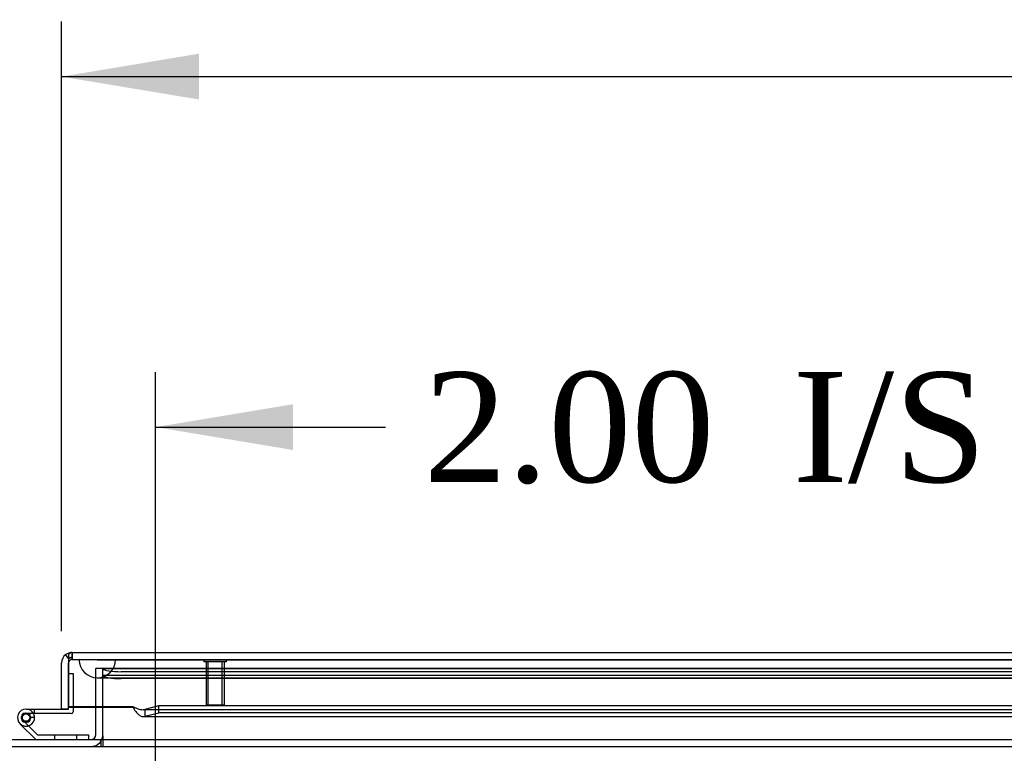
# Model space of a CAD drawing. Header units: inches. Extents: x 1 to 299, y -2 to 199.
# Tile 5 of 65: x 61 to 75, y 33 to 43. Entities that reach past the tile are written whole.
import ezdxf
from ezdxf.enums import TextEntityAlignment as Align
from ezdxf.lldxf.tags import DXFTag

# ---------------------------------------------------------------- set-up
doc = ezdxf.new("R2010")
doc.units = ezdxf.units.IN
doc.header["$MEASUREMENT"] = 0
for name, color, linetype in [('COM53933-3', 7, 'Continuous'), ('COM53955-3', 7, 'Continuous'), ('COM54746-60', 7, 'Continuous'), ('COM70220', 7, 'Continuous'), ('COM71175-1', 7, 'Continuous'), ('COM71180-3', 7, 'Continuous'), ('Default', 7, 'Continuous'), ('STD26258', 7, 'Continuous')]:
    doc.layers.add(name, color=color, linetype=linetype)
doc.styles.add('SEACAD_Times_New_Roman', font='times.ttf')
tags = doc.linetypes.add('HIDDEN2', pattern=[0.1875, 0.125, -0.0625]).pattern_tags.tags
tags[6:7] = [DXFTag(74, 4), DXFTag(75, 0), DXFTag(340, '0'), DXFTag(46, 0.0), DXFTag(50, 0.0), DXFTag(44, 0.0), DXFTag(45, 0.0)]
tags[4:5] = [DXFTag(74, 4), DXFTag(75, 0), DXFTag(340, '0'), DXFTag(46, 0.0), DXFTag(50, 0.0), DXFTag(44, 0.0), DXFTag(45, 0.0)]
doc.dimstyles.new('HAMMOND_(STH_-_300x200)', dxfattribs={"dimtxt": 1.5, "dimasz": 1.875, "dimexe": 0.75, "dimexo": 0.75, "dimgap": 0.375, "dimtad": 0, "dimtih": 1, "dimtoh": 1, "dimzin": 0, "dimdsep": 46, "dimtxsty": 'SEACAD_Times_New_Roman', "dimblk1": '_SE_FILLED', "dimblk2": '_SE_FILLED', "dimsah": 1, "dimcen": 0.75, "dimadec": 0, "dimazin": 0, "dimtfac": 0.8, "dimtofl": 0, "dimtmove": 1, "dimatfit": 3, "dimfxl": 1, "dimtolj": 1, "dimtzin": 0, "dimarcsym": 0})

# ---------------------------------------------------------------- blocks, each defined once
blk = doc.blocks.new('SE7')
at = {"layer": 'COM53933-3', "color": 7, "linetype": 'HIDDEN2'}
for p, q in [((62.392, 34.053), (62.392, 34.053)), ((62.393, 34.051), (62.392, 34.053)), ((95.702, 34.053), (62.392, 34.053)), ((95.452, 34.011), (62.642, 34.011)), ((95.702, 33.958), (62.392, 33.958)), ((95.452, 33.917), (62.642, 33.917))]:
    blk.add_line(p, q, dxfattribs=at)
for centre, major_axis, start_param, end_param in [((62.642, 34.054), (0.25, 0), 3.213475, 4.712389), ((62.642, 33.96), (-0.25, 0), 0.071883, 1.570796)]:
    blk.add_ellipse(centre, major_axis=major_axis, ratio=0.173648, start_param=start_param, end_param=end_param, dxfattribs=at)
at = {"layer": 'COM53955-3', "color": 7, "linetype": 'Continuous'}
for p, q in [((61.972, 34.273), (61.971, 34.273)), ((61.972, 34.273), (96.061, 34.273)), ((61.972, 34.273), (61.972, 34.273)), ((61.972, 34.273), (61.972, 34.273)), ((61.829, 33.503), (61.829, 34.13)), ((61.924, 34.192), (61.885, 34.243)), ((61.924, 34.243), (61.924, 34.13)), ((61.924, 34.192), (61.924, 34.13)), ((61.924, 34.13), (61.924, 33.541)), ((61.924, 34.13), (61.924, 34.13)), ((61.924, 33.503), (61.924, 34.13)), ((61.829, 33.503), (61.924, 33.503)), ((61.924, 33.541), (61.924, 33.536)), ((61.924, 33.536), (61.924, 33.528)), ((61.924, 33.536), (62.799, 33.536)), ((61.924, 33.528), (62.799, 33.528)), ((62.799, 33.536), (62.799, 33.528)), ((63.154, 33.543), (62.965, 33.494)), ((62.965, 33.494), (62.965, 33.402)), ((62.965, 33.402), (63.154, 33.451)), ((78.958, 33.543), (63.154, 33.543)), ((63.154, 33.451), (63.154, 33.543)), ((78.958, 33.451), (63.154, 33.451)), ((62.94, 33.398), (78.958, 33.398))]:
    blk.add_line(p, q, dxfattribs=at)
at = {"layer": 'COM53955-3', "color": 7, "linetype": 'HIDDEN2'}
for p, q in [((61.972, 34.273), (61.972, 34.178)), ((61.972, 34.178), (61.972, 34.273)), ((61.924, 34.13), (61.924, 34.13)), ((61.972, 34.178), (96.061, 34.178)), ((62.94, 33.493), (95.093, 33.493))]:
    blk.add_line(p, q, dxfattribs=at)
at = {"layer": 'COM53955-3', "color": 7, "linetype": 'Continuous'}
for start, end in [(90.1558, 127.5652), (90, 90.0762), (127.5652, 180)]:
    blk.add_arc((61.972, 34.13), 0.143, start, end, dxfattribs=at)
at = {"layer": 'COM53955-3', "color": 7, "linetype": 'HIDDEN2'}
for start, end in [(90.2269, 180), (90.2269, 180), (90, 90.2269)]:
    blk.add_arc((61.972, 34.13), 0.048, start, end, dxfattribs=at)
at = {"layer": 'COM53955-3', "color": 7, "linetype": 'Continuous'}
for points, knots in [([(61.972, 34.273), (61.964, 34.273), (61.956, 34.27), (61.944, 34.262), (61.94, 34.259), (61.932, 34.252), (61.928, 34.248), (61.924, 34.243)], [0, 0, 0, 0, 0.5, 0.5, 0.75, 0.75, 1, 1, 1, 1]), ([(62.799, 33.536), (62.813, 33.529), (62.827, 33.523), (62.854, 33.511), (62.868, 33.505), (62.896, 33.497), (62.909, 33.495), (62.937, 33.492), (62.951, 33.492), (62.965, 33.494)], [0, 0, 0, 0, 0.25, 0.25, 0.5, 0.5, 0.75, 0.75, 1, 1, 1, 1]), ([(62.799, 33.528), (62.813, 33.507), (62.827, 33.487), (62.854, 33.451), (62.868, 33.435), (62.896, 33.412), (62.909, 33.403), (62.937, 33.396), (62.951, 33.397), (62.965, 33.402)], [0, 0, 0, 0, 0.25, 0.25, 0.5, 0.5, 0.75, 0.75, 1, 1, 1, 1])]:
    blk.add_open_spline(points, degree=3, knots=knots, dxfattribs=at)
at = {"layer": 'COM53955-3', "color": 7, "linetype": 'HIDDEN2'}
for points, knots in [([(61.924, 34.192), (61.931, 34.196), (61.939, 34.198), (61.95, 34.201), (61.954, 34.202), (61.959, 34.203), (61.961, 34.204), (61.964, 34.204), (61.965, 34.205), (61.967, 34.205), (61.968, 34.206), (61.969, 34.208), (61.97, 34.209), (61.97, 34.212), (61.971, 34.213), (61.971, 34.217), (61.971, 34.22), (61.971, 34.228), (61.971, 34.234), (61.972, 34.25), (61.972, 34.262), (61.972, 34.273)], [0, 0, 0, 0, 0.25, 0.25, 0.375, 0.375, 0.4375, 0.4375, 0.46875, 0.46875, 0.5, 0.5, 0.53125, 0.53125, 0.5625, 0.5625, 0.625, 0.625, 0.75, 0.75, 1, 1, 1, 1]), ([(61.971, 34.273), (61.971, 34.265), (61.971, 34.257), (61.971, 34.249), (61.971, 34.241), (61.971, 34.233), (61.971, 34.225), (61.971, 34.223), (61.971, 34.22), (61.971, 34.218), (61.971, 34.216), (61.971, 34.214), (61.97, 34.213), (61.97, 34.211), (61.97, 34.21), (61.969, 34.209), (61.969, 34.208), (61.969, 34.207), (61.968, 34.207), (61.968, 34.206), (61.967, 34.206), (61.967, 34.206), (61.965, 34.204), (61.963, 34.204), (61.961, 34.204), (61.957, 34.203), (61.953, 34.202), (61.949, 34.201), (61.944, 34.2), (61.94, 34.199), (61.936, 34.197), (61.932, 34.196), (61.928, 34.194), (61.924, 34.192)], [0, 0, 0, 0, 0.177165, 0.177165, 0.177165, 0.361608, 0.361608, 0.361608, 0.415508, 0.415508, 0.415508, 0.453914, 0.453914, 0.453914, 0.48497, 0.48497, 0.48497, 0.503403, 0.503403, 0.503403, 0.521794, 0.521794, 0.521794, 0.589718, 0.589718, 0.589718, 0.722354, 0.722354, 0.722354, 0.860771, 0.860771, 0.860771, 1, 1, 1, 1])]:
    blk.add_open_spline(points, degree=3, knots=knots, dxfattribs=at)
at = {"layer": 'COM54746-60', "color": 7, "linetype": 'Continuous'}
for p, q in [((61.924, 33.988), (61.924, 33.988)), ((61.344, 33.501), (61.924, 33.501)), ((61.924, 33.501), (61.924, 33.503)), ((61.986, 33.528), (61.986, 33.464)), ((61.961, 33.439), (61.344, 33.439)), ((61.399, 33.389), (61.46, 33.394)), ((61.477, 33.086), (61.265, 33.297)), ((61.378, 33.272), (61.502, 33.148)), ((61.502, 33.148), (62.196, 33.148)), ((62.196, 33.148), (62.196, 33.086))]:
    blk.add_line(p, q, dxfattribs=at)
at = {"layer": 'COM54746-60', "color": 7, "linetype": 'HIDDEN2'}
for p, q in [((61.924, 33.988), (61.986, 33.988)), ((61.986, 33.988), (61.986, 33.528)), ((61.331, 33.446), (61.356, 33.446)), ((61.46, 33.439), (61.46, 33.501)), ((61.281, 33.371), (61.281, 33.396)), ((61.308, 33.342), (61.378, 33.272)), ((61.356, 33.321), (61.331, 33.321)), ((61.461, 33.384), (61.399, 33.384)), ((61.406, 33.396), (61.406, 33.371)), ((61.731, 33.148), (61.731, 33.086)), ((62.035, 33.086), (62.035, 33.148))]:
    blk.add_line(p, q, dxfattribs=at)
at = {"layer": 'COM54746-60', "color": 7, "linetype": 'Continuous'}
blk.add_circle((61.344, 33.384), 0.05, dxfattribs=at)
for centre, radius, start, end in [((61.344, 33.384), 0.117, 90, 5.2159), ((61.961, 33.464), 0.025, 270, 0), ((61.344, 33.384), 0.055, 90, 5.2159), ((61.344, 33.384), 0.055, 5.2159, 90), ((61.344, 33.384), 0.117, 5.2159, 28.0398), ((61.344, 33.384), 0.117, 227.608, 287.0274)]:
    blk.add_arc(centre, radius, start, end, dxfattribs=at)
at = {"layer": 'COM54746-60', "color": 7, "linetype": 'HIDDEN2'}
for centre, radius, start, end in [((61.331, 33.396), 0.05, 90, 180), ((61.344, 33.384), 0.117, 28.0398, 90), ((61.356, 33.396), 0.05, 0, 90), ((61.331, 33.371), 0.05, 180, 270), ((61.356, 33.371), 0.05, 270, 0)]:
    blk.add_arc(centre, radius, start, end, dxfattribs=at)
at = {"layer": 'COM70220', "color": 7, "linetype": 'HIDDEN2'}
for p, q in [((62.067, 34.177), (62.566, 34.177)), ((62.067, 34.176), (62.067, 34.177)), ((62.067, 34.176), (62.566, 34.176)), ((62.316, 34.174), (62.067, 34.176)), ((62.565, 34.176), (62.316, 34.174)), ((62.316, 34.174), (62.566, 34.174)), ((62.565, 34.177), (62.565, 34.176)), ((62.566, 34.177), (95.466, 34.177)), ((62.566, 34.176), (95.466, 34.176)), ((62.566, 34.174), (95.466, 34.174)), ((62.316, 33.928), (62.566, 33.928)), ((62.566, 33.928), (95.466, 33.928))]:
    blk.add_line(p, q, dxfattribs=at)
blk.add_arc((62.316, 34.178), 0.25, 180, 0, dxfattribs=at)
at = {"layer": 'COM71175-1', "color": 7, "linetype": 'HIDDEN2'}
for p in [(62.392, 34.053), (62.297, 33.528)]:
    blk.add_line(p, (62.297, 34.053), dxfattribs=at)
at = {"layer": 'COM71175-1', "color": 7, "linetype": 'Continuous'}
blk.add_line((62.297, 33.151), (62.297, 33.528), dxfattribs=at)
for radius, start in [(0.065, 270), (0.16, 336.0305)]:
    blk.add_arc((62.232, 33.151), radius, start, 0, dxfattribs=at)
at = {"layer": 'COM71175-1', "color": 7, "linetype": 'HIDDEN2'}
blk.add_arc((62.232, 33.151), 0.16, 270, 336.0305, dxfattribs=at)
at = {"layer": 'COM71180-3', "color": 7, "linetype": 'HIDDEN2'}
for p, q in [((62.392, 33.528), (62.392, 34.053)), ((62.392, 34.053), (95.702, 34.053)), ((62.362, 33.086), (62.362, 32.991)), ((62.392, 33.086), (62.392, 32.991)), ((61.112, 32.991), (97.982, 32.991))]:
    blk.add_line(p, q, dxfattribs=at)
at = {"layer": 'COM71180-3', "color": 7, "linetype": 'Continuous'}
for p, q in [((62.392, 33.134), (62.392, 33.528)), ((61.112, 33.086), (97.982, 33.086)), ((62.392, 33.134), (62.392, 33.086))]:
    blk.add_line(p, q, dxfattribs=at)
at = {"layer": 'STD26258', "color": 7, "linetype": 'HIDDEN2'}
for p, q in [((63.768, 34.178), (63.768, 34.146)), ((64.08, 34.146), (63.768, 34.146)), ((63.799, 34.146), (63.799, 33.553)), ((63.83, 33.553), (63.83, 34.146)), ((64.018, 33.553), (64.018, 34.146)), ((64.049, 33.553), (64.049, 34.146)), ((64.08, 34.146), (64.08, 34.178)), ((64.049, 33.553), (63.799, 33.553))]:
    blk.add_line(p, q, dxfattribs=at)
blk = doc.blocks.new('DMBLK2887')
at = {"layer": 'Default', "linetype": 'Continuous'}
for points in [[(63.704, 42.443), (61.829, 42.13), (63.704, 41.818)], [(94.329, 42.443), (94.329, 41.818), (96.204, 42.13)]]:
    blk.add_hatch(color=7, dxfattribs=at).paths.add_polyline_path(points)
at = {"layer": 'Default', "color": 7, "linetype": 'Continuous'}
for p, q in [((61.829, 34.566), (61.829, 42.88)), ((96.204, 34.585), (96.204, 42.88)), ((61.829, 42.13), (75.346, 42.13)), ((82.687, 42.13), (96.204, 42.13))]:
    blk.add_line(p, q, dxfattribs=at)
at = {"layer": 'Default', "color": 7, "linetype": 'Continuous', "style": 'SEACAD_Times_New_Roman'}
for s, p in [('34.38', (76.457, 42.88)), ('DOOR', (75.871, 40.63))]:
    blk.add_text(s, height=1.5, dxfattribs=at).set_placement(p, align=Align.TOP_LEFT)
blk = doc.blocks.new('_SE_FILLED')
at = {"color": 0}
blk.add_line((0, 0), (-1, 0), dxfattribs=at)
blk.add_solid([(0, 0), (-1, -0.1665), (-1, 0.1665), (0, 0)], dxfattribs=at)
blk = doc.blocks.new('DMBLK2888')
at = {"layer": 'Default', "linetype": 'Continuous'}
for points in [[(59.237, 37.66), (59.237, 37.035), (61.112, 37.348)], [(64.987, 37.66), (63.112, 37.348), (64.987, 37.035)]]:
    blk.add_hatch(color=7, dxfattribs=at).paths.add_polyline_path(points)
at = {"layer": 'Default', "color": 7, "linetype": 'Continuous'}
for p, q in [((61.112, 33.693), (61.112, 38.098)), ((63.112, 31.741), (63.112, 38.098)), ((57.362, 37.348), (61.112, 37.348)), ((63.112, 37.348), (65.495, 37.348)), ((65.495, 37.348), (66.245, 37.348))]:
    blk.add_line(p, q, dxfattribs=at)
at = {"layer": 'Default', "color": 7, "linetype": 'Continuous', "style": 'SEACAD_Times_New_Roman'}
for s, p in [('I/S', (71.801, 38.098)), ('2.00', (66.77, 38.098))]:
    blk.add_text(s, height=1.5, dxfattribs=at).set_placement(p, align=Align.TOP_LEFT)
blk = doc.blocks.new('DMBLK2889')
at = {"layer": 'Default', "linetype": 'Continuous'}
for points in [[(53.641, 34.866), (53.954, 32.991), (54.266, 34.866)], [(53.641, 29.116), (54.266, 29.116), (53.954, 30.991)]]:
    blk.add_hatch(color=7, dxfattribs=at).paths.add_polyline_path(points)
at = {"layer": 'Default', "color": 7, "linetype": 'Continuous'}
for p, q in [((53.954, 36.741), (53.954, 32.991)), ((60.362, 32.991), (53.204, 32.991)), ((62.362, 30.991), (53.204, 30.991)), ((53.954, 30.991), (53.954, 27.241))]:
    blk.add_line(p, q, dxfattribs=at)
at = {"layer": 'Default', "color": 7, "linetype": 'Continuous', "style": 'SEACAD_Times_New_Roman'}
for s, p in [('I/S', (55.172, 32.741)), ('2.00', (50.141, 32.741))]:
    blk.add_text(s, height=1.5, dxfattribs=at).set_placement(p, align=Align.TOP_LEFT)

msp = doc.modelspace()

# ---------------------------------------------------------------- block references
at = {"layer": 'Default'}
msp.add_blockref('SE7', (0, 0), dxfattribs=at)

# ---------------------------------------------------------------- dimensions: what is measured, and where the dimension line sits
at = {"layer": 'Default', "color": 7, "linetype": 'Continuous'}
for base, p1, p2, angle, text, picture, middle, dimtype in [((61.829, 42.13), (61.829, 33.816), (96.204, 33.835), 0.0316, '\\A1;<>\\PDOOR', 'DMBLK2887', (79.016, 42.13), 161), ((53.954, 30.991), (61.112, 32.991), (63.112, 30.991), 90, '\\A1;<> I/S', 'DMBLK2889', (53.954, 31.991), 160)]:
    dim = msp.add_linear_dim(base=base, p1=p1, p2=p2, angle=angle, text=text, dimstyle='HAMMOND_(STH_-_300x200)', override={"dimtmove": 0}, dxfattribs=at)
    dim.commit()
    dim.dimension.update_dxf_attribs({"geometry": picture, "text_midpoint": middle, "dimtype": dimtype})
dim = msp.add_linear_dim(base=(63.112, 37.348), p1=(61.112, 32.943), p2=(63.112, 30.991), text='\\A1;<> I/S', dimstyle='HAMMOND_(STH_-_300x200)', dxfattribs=at)
dim.commit()
dim.dimension.update_dxf_attribs({"geometry": 'DMBLK2888', "text_midpoint": (66.245, 37.348), "dimtype": 160})

doc.saveas('drawing.dxf')
